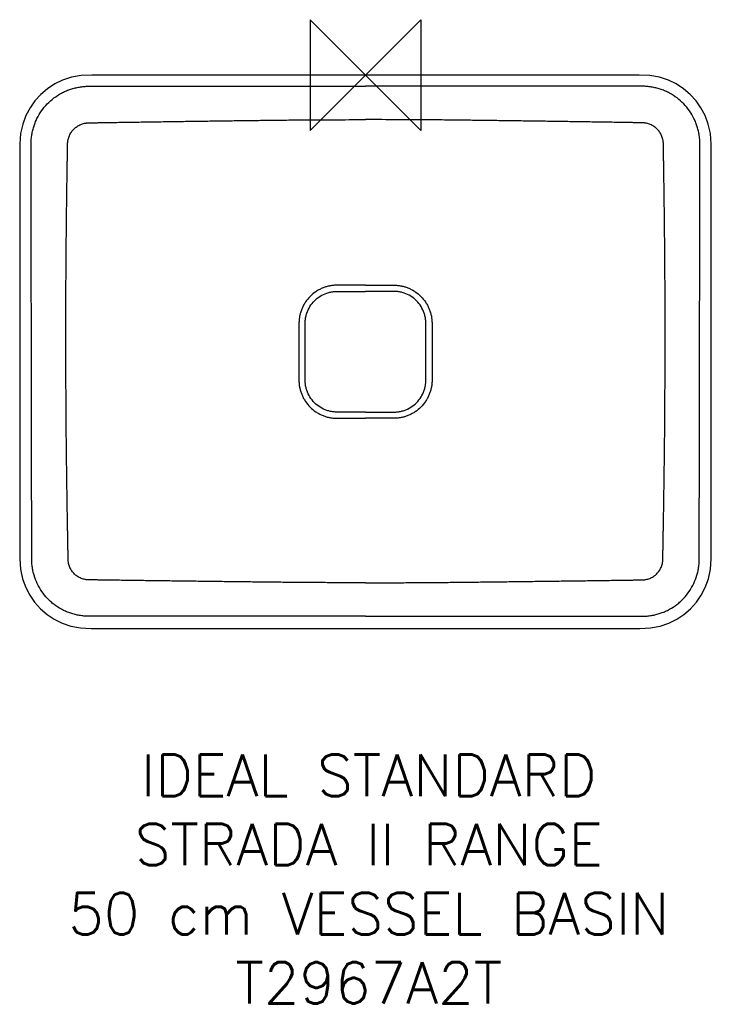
# Model space of a CAD drawing. Header units: millimetres. Extents: x -250 to 250, y -672 to 40.
import ezdxf

# ---------------------------------------------------------------- set-up
doc = ezdxf.new("R2010")
doc.units = ezdxf.units.MM
for name, color, linetype in [('DETAIL', 2, 'Continuous'), ('Origin', 6, 'Continuous'), ('Text', 7, 'Continuous')]:
    doc.layers.add(name, color=color, linetype=linetype)
doc.styles.add('Fastrack', font='simplex.shx')

# ---------------------------------------------------------------- blocks, each defined once
blk = doc.blocks.new('ORIGIN')
at = {"layer": 'Origin'}
blk.add_lwpolyline([(-20, 20), (-20, -20), (20, 20), (20, -20)], close=True, dxfattribs=at)

msp = doc.modelspace()

# ---------------------------------------------------------------- linework, layer by layer
at = {"layer": 'DETAIL', "linetype": 'Continuous'}
for p, q in [((-250, -49.93), (-249.99, -341.4)), ((-189.96, -399.99), (189.95, -399.99))]:
    msp.add_line(p, q, dxfattribs=at)
for points in [[(-189.6, 0), (-197.88, 0.02), (-205.61, -0.31), (-212.67, -1.63), (-218.97, -3.74), (-224.63, -6.48), (-229.83, -9.87), (-234.66, -13.96), (-238.95, -18.65), (-242.55, -23.74), (-245.5, -29.26), (-247.82, -35.41), (-249.4, -42.29), (-250, -49.93)], [(250, -49.93), (249.4, -42.29), (247.82, -35.41), (245.5, -29.26), (242.55, -23.74), (238.95, -18.65), (234.66, -13.96), (229.83, -9.87), (224.63, -6.48), (218.97, -3.74), (212.67, -1.63), (205.61, -0.31), (197.88, 0.02), (189.6, 0), (-189.6, 0)], [(189.95, -399.99), (198.25, -400.02), (206, -399.63), (213.04, -398.27), (219.34, -396.11), (224.99, -393.3), (230.18, -389.86), (234.98, -385.73), (239.22, -381.01), (242.77, -375.89), (245.68, -370.33), (247.95, -364.15), (249.47, -357.24), (250.02, -349.59), (249.99, -341.4), (250, -49.93)], [(-249.99, -341.4), (-250.01, -349.59), (-249.47, -357.24), (-247.95, -364.15), (-245.68, -370.33), (-242.77, -375.89), (-239.22, -381.01), (-234.98, -385.73), (-230.18, -389.86), (-224.99, -393.3), (-219.34, -396.11), (-213.04, -398.27), (-206, -399.63), (-198.25, -400.02), (-189.96, -399.99)]]:
    msp.add_lwpolyline(points, dxfattribs=at)
for points, knots in [([(0, -391.03), (-8.65, -391.03), (-25.95, -391.03), (-47.58, -391.04), (-64.88, -391.05), (-77.86, -391.06), (-90.83, -391.06), (-103.81, -391.07), (-116.79, -391.08), (-129.76, -391.09), (-142.74, -391.11), (-155.72, -391.12), (-166.53, -391.13), (-174.1, -391.14), (-178.42, -391.14), (-181.67, -391.15), (-184.91, -391.15), (-188.16, -391.16), (-191.4, -391.16), (-194.1, -391.16), (-196.27, -391.16), (-197.89, -391.17), (-199.24, -391.17), (-200.32, -391.17), (-201.4, -391.16), (-202.75, -391.09), (-204.91, -390.91), (-207.59, -390.52), (-210.75, -389.8), (-213.85, -388.84), (-216.87, -387.63), (-220.75, -385.72), (-224.39, -383.35), (-227.71, -380.57), (-230.8, -377.55), (-234.21, -373.33), (-237.45, -367.69), (-239.39, -362.62), (-240.44, -358.42), (-240.89, -355.75), (-241.13, -353.6), (-241.22, -352.25), (-241.27, -351.17), (-241.28, -350.36), (-241.29, -349.55), (-241.29, -348.47), (-241.29, -347.12), (-241.29, -344.96), (-241.3, -342.25), (-241.3, -339.01), (-241.31, -335.76), (-241.31, -332.52), (-241.32, -328.19), (-241.33, -322.79), (-241.34, -316.3), (-241.35, -309.81), (-241.36, -301.16), (-241.38, -290.35), (-241.4, -277.37), (-241.42, -264.39), (-241.44, -251.42), (-241.47, -238.44), (-241.49, -225.47), (-241.51, -212.49), (-241.54, -195.19), (-241.57, -177.89), (-241.6, -160.58), (-241.63, -147.61), (-241.65, -134.63), (-241.67, -121.66), (-241.69, -108.68), (-241.71, -97.87), (-241.72, -89.21), (-241.73, -82.73), (-241.74, -76.24), (-241.75, -70.83), (-241.76, -66.51), (-241.76, -63.26), (-241.77, -60.02), (-241.77, -57.31), (-241.78, -55.15), (-241.78, -53.53), (-241.78, -51.91), (-241.79, -50.29), (-241.78, -48.66), (-241.7, -47.04), (-241.55, -45.43), (-241.28, -43.28), (-240.78, -40.62), (-239.94, -37.49), (-238.85, -34.43), (-237.1, -30.47), (-234.33, -25.8), (-230.19, -20.78), (-225.32, -16.46), (-220.76, -13.53), (-216.87, -11.63), (-213.85, -10.44), (-210.75, -9.48), (-207.59, -8.76), (-204.91, -8.37), (-202.75, -8.19), (-201.4, -8.12), (-200.32, -8.1), (-199.24, -8.1), (-197.89, -8.1), (-196.27, -8.1), (-194.1, -8.09), (-191.4, -8.09), (-188.16, -8.09), (-184.91, -8.08), (-181.67, -8.08), (-178.42, -8.07), (-174.1, -8.07), (-166.53, -8.06), (-155.72, -8.05), (-142.74, -8.04), (-129.76, -8.02), (-116.79, -8.01), (-103.81, -8), (-90.83, -7.99), (-77.86, -7.99), (-64.88, -7.98), (-47.58, -7.97), (-25.95, -7.97), (-8.65, -7.96), (0, -7.96)], [0, 0, 0, 0, 0.031253, 0.062505, 0.078131, 0.093758, 0.109384, 0.12501, 0.140636, 0.156263, 0.171889, 0.187515, 0.203142, 0.210955, 0.214861, 0.218768, 0.222674, 0.226581, 0.230487, 0.234394, 0.236347, 0.238301, 0.240254, 0.241231, 0.242207, 0.24416, 0.246114, 0.250019, 0.253925, 0.25783, 0.261736, 0.265641, 0.273447, 0.277352, 0.281258, 0.289063, 0.296868, 0.304673, 0.308579, 0.312485, 0.314438, 0.316391, 0.317368, 0.318344, 0.319321, 0.320297, 0.322251, 0.324204, 0.328111, 0.332017, 0.335924, 0.33983, 0.343737, 0.35155, 0.359363, 0.367176, 0.374989, 0.390616, 0.406242, 0.421868, 0.437494, 0.453121, 0.468747, 0.484373, 0.499999, 0.531252, 0.546878, 0.562505, 0.578131, 0.593757, 0.609383, 0.62501, 0.632823, 0.640636, 0.648449, 0.656262, 0.660169, 0.664075, 0.667982, 0.671888, 0.673842, 0.675795, 0.677748, 0.679702, 0.681655, 0.683608, 0.685561, 0.687514, 0.69142, 0.695326, 0.699231, 0.703137, 0.710942, 0.718748, 0.726553, 0.734358, 0.738264, 0.74217, 0.746075, 0.749981, 0.753886, 0.75584, 0.757793, 0.758769, 0.759746, 0.761699, 0.763653, 0.765606, 0.769513, 0.773419, 0.777326, 0.781232, 0.785139, 0.789045, 0.796858, 0.812485, 0.828111, 0.843737, 0.859364, 0.87499, 0.890616, 0.906242, 0.921869, 0.937495, 0.968747, 1, 1, 1, 1]), ([(0, -391.03), (8.65, -391.03), (25.95, -391.03), (47.58, -391.04), (64.88, -391.05), (77.86, -391.06), (90.83, -391.06), (103.81, -391.07), (116.79, -391.08), (129.76, -391.09), (142.74, -391.11), (155.72, -391.12), (166.53, -391.13), (174.1, -391.14), (178.42, -391.14), (181.67, -391.15), (184.91, -391.15), (188.16, -391.16), (191.4, -391.16), (194.1, -391.16), (196.27, -391.16), (197.89, -391.17), (199.24, -391.17), (200.32, -391.17), (201.4, -391.16), (202.75, -391.09), (204.91, -390.91), (207.59, -390.52), (210.75, -389.8), (213.85, -388.84), (216.87, -387.63), (220.75, -385.72), (224.39, -383.35), (227.71, -380.57), (230.8, -377.55), (234.21, -373.33), (237.45, -367.69), (239.39, -362.62), (240.44, -358.42), (240.89, -355.75), (241.13, -353.6), (241.22, -352.25), (241.27, -351.17), (241.28, -350.36), (241.29, -349.55), (241.29, -348.47), (241.29, -347.12), (241.29, -344.96), (241.3, -342.25), (241.3, -339.01), (241.31, -335.76), (241.31, -332.52), (241.32, -328.19), (241.33, -322.79), (241.34, -316.3), (241.35, -309.81), (241.36, -301.16), (241.38, -290.35), (241.4, -277.37), (241.42, -264.39), (241.45, -251.42), (241.47, -238.44), (241.49, -225.47), (241.51, -212.49), (241.54, -195.19), (241.57, -177.89), (241.6, -160.58), (241.63, -147.61), (241.65, -134.63), (241.67, -121.66), (241.69, -108.68), (241.71, -97.87), (241.72, -89.21), (241.73, -82.73), (241.74, -76.24), (241.75, -70.83), (241.76, -66.51), (241.76, -63.26), (241.77, -60.02), (241.77, -57.31), (241.78, -55.15), (241.78, -53.53), (241.78, -51.91), (241.79, -50.29), (241.78, -48.66), (241.7, -47.04), (241.55, -45.43), (241.28, -43.28), (240.78, -40.62), (239.94, -37.49), (238.85, -34.43), (237.1, -30.47), (234.33, -25.8), (230.19, -20.78), (225.33, -16.46), (220.76, -13.53), (216.87, -11.63), (213.85, -10.44), (210.75, -9.48), (207.59, -8.76), (204.91, -8.37), (202.75, -8.19), (201.4, -8.12), (200.32, -8.1), (199.24, -8.1), (197.89, -8.1), (196.27, -8.1), (194.1, -8.09), (191.4, -8.09), (188.16, -8.09), (184.91, -8.08), (181.67, -8.08), (178.42, -8.07), (174.1, -8.07), (166.53, -8.06), (155.72, -8.05), (142.74, -8.04), (129.76, -8.02), (116.79, -8.01), (103.81, -8), (90.83, -7.99), (77.86, -7.99), (64.88, -7.98), (47.58, -7.97), (25.95, -7.97), (8.65, -7.96), (0, -7.96)], [0, 0, 0, 0, 0.031253, 0.062505, 0.078131, 0.093758, 0.109384, 0.12501, 0.140636, 0.156263, 0.171889, 0.187515, 0.203142, 0.210955, 0.214861, 0.218768, 0.222674, 0.226581, 0.230487, 0.234394, 0.236347, 0.238301, 0.240254, 0.241231, 0.242207, 0.24416, 0.246114, 0.250019, 0.253925, 0.25783, 0.261736, 0.265641, 0.273447, 0.277352, 0.281258, 0.289063, 0.296868, 0.304673, 0.308579, 0.312485, 0.314438, 0.316391, 0.317368, 0.318344, 0.319321, 0.320297, 0.322251, 0.324204, 0.328111, 0.332017, 0.335924, 0.33983, 0.343737, 0.35155, 0.359363, 0.367176, 0.374989, 0.390616, 0.406242, 0.421868, 0.437494, 0.453121, 0.468747, 0.484373, 0.499999, 0.531252, 0.546878, 0.562505, 0.578131, 0.593757, 0.609383, 0.62501, 0.632823, 0.640636, 0.648449, 0.656262, 0.660169, 0.664075, 0.667982, 0.671888, 0.673842, 0.675795, 0.677748, 0.679702, 0.681655, 0.683608, 0.685561, 0.687514, 0.69142, 0.695326, 0.699231, 0.703137, 0.710942, 0.718748, 0.726553, 0.734358, 0.738264, 0.74217, 0.746075, 0.749981, 0.753886, 0.75584, 0.757793, 0.758769, 0.759746, 0.761699, 0.763653, 0.765606, 0.769513, 0.773419, 0.777326, 0.781232, 0.785139, 0.789045, 0.796858, 0.812485, 0.828111, 0.843737, 0.859364, 0.87499, 0.890616, 0.906242, 0.921869, 0.937495, 0.968747, 1, 1, 1, 1]), ([(-216.6, -200), (-216.61, -196.1), (-216.63, -188.3), (-216.63, -176.61), (-216.6, -164.91), (-216.56, -153.22), (-216.49, -141.52), (-216.41, -129.83), (-216.31, -118.14), (-216.2, -108.39), (-216.11, -100.6), (-216.04, -94.75), (-215.96, -88.91), (-215.88, -83.06), (-215.79, -77.21), (-215.72, -72.34), (-215.66, -68.44), (-215.62, -65.52), (-215.57, -62.6), (-215.52, -59.68), (-215.48, -56.75), (-215.44, -54.32), (-215.41, -52.37), (-215.39, -51.15), (-215.38, -50.3), (-215.37, -49.81), (-215.36, -49.45), (-215.35, -49.08), (-215.31, -48.59), (-215.25, -47.99), (-215.14, -47.27), (-214.94, -46.31), (-214.48, -44.67), (-213.49, -42.43), (-211.81, -40.02), (-209.72, -37.96), (-207.69, -36.59), (-205.93, -35.74), (-204.56, -35.23), (-203.38, -34.92), (-202.42, -34.73), (-201.82, -34.65), (-201.34, -34.6), (-200.97, -34.57), (-200.61, -34.55), (-200.12, -34.54), (-199.51, -34.53), (-198.78, -34.51), (-198.05, -34.5), (-197.08, -34.49), (-195.37, -34.46), (-192.94, -34.42), (-190.01, -34.37), (-187.09, -34.32), (-184.17, -34.27), (-180.27, -34.21), (-175.4, -34.13), (-169.55, -34.04), (-163.71, -33.95), (-157.86, -33.86), (-152.01, -33.77), (-146.17, -33.69), (-138.37, -33.57), (-128.63, -33.44), (-116.94, -33.27), (-105.24, -33.11), (-93.55, -32.95), (-81.86, -32.8), (-70.16, -32.65), (-58.47, -32.52), (-46.78, -32.41), (-35.08, -32.33), (-19.49, -32.26), (-7.8, -32.25), (0, -32.25)], [0, 0, 0, 0, 0.031253, 0.062506, 0.093759, 0.125011, 0.156264, 0.187516, 0.218768, 0.250019, 0.265645, 0.28127, 0.296896, 0.312521, 0.328146, 0.34377, 0.351583, 0.359395, 0.367207, 0.37502, 0.382832, 0.390644, 0.39455, 0.398456, 0.400409, 0.401386, 0.402362, 0.403339, 0.404315, 0.406268, 0.408221, 0.410174, 0.414079, 0.421881, 0.429684, 0.437487, 0.44529, 0.449195, 0.453101, 0.457006, 0.458959, 0.460912, 0.461888, 0.462865, 0.463841, 0.464818, 0.466771, 0.468724, 0.470677, 0.47263, 0.476536, 0.484349, 0.492161, 0.499974, 0.507786, 0.515599, 0.531224, 0.546849, 0.562474, 0.5781, 0.593725, 0.60935, 0.624976, 0.656227, 0.687478, 0.718729, 0.749981, 0.781232, 0.812484, 0.843736, 0.874989, 0.906241, 0.937494, 1, 1, 1, 1]), ([(216.6, -200), (216.61, -196.1), (216.63, -188.3), (216.63, -176.61), (216.6, -164.91), (216.56, -153.22), (216.49, -141.52), (216.41, -129.83), (216.31, -118.14), (216.2, -108.39), (216.11, -100.6), (216.04, -94.75), (215.96, -88.91), (215.88, -83.06), (215.79, -77.21), (215.72, -72.34), (215.66, -68.44), (215.62, -65.52), (215.57, -62.6), (215.53, -59.68), (215.48, -56.75), (215.44, -54.32), (215.41, -52.37), (215.39, -51.15), (215.38, -50.3), (215.37, -49.81), (215.36, -49.45), (215.35, -49.08), (215.31, -48.59), (215.25, -47.99), (215.14, -47.27), (214.94, -46.31), (214.48, -44.67), (213.49, -42.43), (211.81, -40.02), (209.72, -37.96), (207.69, -36.59), (205.93, -35.74), (204.56, -35.23), (203.38, -34.92), (202.43, -34.73), (201.82, -34.65), (201.34, -34.6), (200.97, -34.57), (200.61, -34.55), (200.12, -34.54), (199.51, -34.53), (198.78, -34.51), (198.05, -34.5), (197.08, -34.49), (195.37, -34.46), (192.94, -34.42), (190.01, -34.37), (187.09, -34.32), (184.17, -34.27), (180.27, -34.21), (175.4, -34.13), (169.55, -34.04), (163.71, -33.95), (157.86, -33.86), (152.01, -33.77), (146.17, -33.69), (138.37, -33.57), (128.63, -33.44), (116.94, -33.27), (105.24, -33.11), (93.55, -32.95), (81.86, -32.8), (70.16, -32.65), (58.47, -32.52), (46.78, -32.41), (35.08, -32.33), (19.49, -32.26), (7.8, -32.25), (0, -32.25)], [0, 0, 0, 0, 0.031253, 0.062506, 0.093759, 0.125011, 0.156264, 0.187516, 0.218768, 0.250019, 0.265645, 0.28127, 0.296896, 0.312521, 0.328146, 0.34377, 0.351583, 0.359395, 0.367207, 0.37502, 0.382832, 0.390644, 0.39455, 0.398456, 0.400409, 0.401386, 0.402362, 0.403339, 0.404315, 0.406268, 0.408221, 0.410174, 0.414079, 0.421881, 0.429684, 0.437487, 0.44529, 0.449195, 0.453101, 0.457006, 0.458959, 0.460912, 0.461888, 0.462865, 0.463841, 0.464818, 0.466771, 0.468724, 0.470677, 0.47263, 0.476536, 0.484349, 0.492161, 0.499974, 0.507786, 0.515599, 0.531224, 0.546849, 0.562474, 0.5781, 0.593725, 0.60935, 0.624976, 0.656227, 0.687478, 0.718729, 0.749981, 0.781232, 0.812484, 0.843736, 0.874989, 0.906241, 0.937494, 1, 1, 1, 1]), ([(0, -151.9), (-1.76, -151.9), (-4.39, -151.9), (-7.91, -151.9), (-10.54, -151.9), (-12.74, -151.9), (-14.5, -151.9), (-15.82, -151.9), (-17.13, -151.89), (-18.45, -151.9), (-19.77, -151.89), (-21.09, -151.89), (-22.41, -151.95), (-23.72, -152.07), (-25.02, -152.25), (-26.75, -152.58), (-28.88, -153.15), (-31.35, -154.07), (-33.72, -155.22), (-36.73, -157.05), (-40.14, -159.86), (-42.95, -163.27), (-44.78, -166.27), (-45.93, -168.65), (-46.85, -171.12), (-47.41, -173.25), (-47.74, -174.97), (-47.93, -176.28), (-48.05, -177.59), (-48.11, -178.91), (-48.11, -180.23), (-48.1, -181.54), (-48.1, -182.86), (-48.1, -184.18), (-48.09, -185.5), (-48.09, -187.26), (-48.09, -189.45), (-48.09, -192.09), (-48.09, -195.6), (-48.09, -198.24), (-48.1, -200)], [0, 0, 0, 0, 0.062517, 0.093775, 0.125033, 0.156291, 0.171919, 0.187548, 0.203176, 0.218804, 0.234432, 0.250059, 0.265685, 0.281312, 0.296939, 0.312566, 0.343813, 0.375061, 0.406311, 0.437563, 0.500001, 0.56244, 0.593693, 0.624944, 0.656194, 0.687441, 0.703068, 0.718695, 0.734321, 0.749947, 0.765573, 0.7812, 0.796827, 0.812455, 0.828083, 0.843711, 0.874969, 0.906227, 0.937486, 1, 1, 1, 1]), ([(-43.63, -182.96), (-43.63, -182.47), (-43.63, -181.51), (-43.64, -180.09), (-43.63, -178.7), (-43.55, -177.35), (-43.38, -176.03), (-43.15, -174.71), (-42.83, -173.42), (-42.06, -170.86), (-40.34, -167.21), (-37, -162.99), (-32.79, -159.65), (-29.13, -157.94), (-26.58, -157.16), (-25.28, -156.85), (-23.96, -156.61), (-22.64, -156.45), (-21.29, -156.37), (-19.9, -156.36), (-18.48, -156.37), (-17.52, -156.36), (-17.03, -156.36)], [0, 0, 0, 0, 0.033404, 0.066846, 0.098833, 0.12958, 0.160548, 0.191446, 0.222346, 0.253253, 0.376626, 0.499995, 0.623364, 0.746737, 0.777644, 0.808544, 0.839441, 0.87041, 0.901157, 0.933152, 0.966596, 1, 1, 1, 1]), ([(-17.03, -156.36), (-16.32, -156.36), (-14.9, -156.37), (-12.07, -156.37), (-7.1, -156.38), (-2.84, -156.39), (0, -156.39)], [0, 0, 0, 0, 0.125024, 0.250027, 0.499983, 1, 1, 1, 1]), ([(0, -151.9), (1.76, -151.9), (4.39, -151.9), (7.91, -151.9), (10.54, -151.9), (12.74, -151.9), (14.5, -151.9), (15.82, -151.9), (17.13, -151.89), (18.45, -151.9), (19.77, -151.89), (21.09, -151.89), (22.41, -151.95), (23.72, -152.07), (25.02, -152.25), (26.75, -152.58), (28.88, -153.15), (31.35, -154.07), (33.73, -155.22), (36.73, -157.05), (40.14, -159.86), (42.95, -163.27), (44.78, -166.27), (45.93, -168.65), (46.85, -171.12), (47.41, -173.25), (47.74, -174.97), (47.93, -176.28), (48.05, -177.59), (48.11, -178.91), (48.11, -180.23), (48.1, -181.54), (48.1, -182.86), (48.1, -184.18), (48.09, -185.5), (48.09, -187.26), (48.09, -189.45), (48.09, -192.09), (48.09, -195.6), (48.09, -198.24), (48.1, -200)], [0, 0, 0, 0, 0.062517, 0.093775, 0.125033, 0.156291, 0.171919, 0.187548, 0.203176, 0.218804, 0.234432, 0.250059, 0.265685, 0.281312, 0.296939, 0.312566, 0.343813, 0.375061, 0.406311, 0.437563, 0.500001, 0.56244, 0.593693, 0.624944, 0.656194, 0.687441, 0.703068, 0.718695, 0.734321, 0.749947, 0.765573, 0.7812, 0.796827, 0.812455, 0.828083, 0.843711, 0.874969, 0.906227, 0.937486, 1, 1, 1, 1]), ([(17.03, -156.36), (16.32, -156.36), (14.9, -156.37), (12.07, -156.37), (7.1, -156.38), (2.84, -156.39), (0, -156.39)], [0, 0, 0, 0, 0.125024, 0.250027, 0.499983, 1, 1, 1, 1]), ([(43.63, -182.96), (43.63, -182.47), (43.63, -181.51), (43.64, -180.09), (43.63, -178.7), (43.55, -177.35), (43.38, -176.03), (43.15, -174.71), (42.83, -173.42), (42.06, -170.86), (40.34, -167.21), (37, -162.99), (32.79, -159.65), (29.13, -157.94), (26.58, -157.16), (25.28, -156.85), (23.96, -156.61), (22.64, -156.45), (21.29, -156.37), (19.9, -156.36), (18.48, -156.37), (17.52, -156.36), (17.03, -156.36)], [0, 0, 0, 0, 0.033404, 0.066846, 0.098833, 0.12958, 0.160548, 0.191446, 0.222346, 0.253253, 0.376626, 0.499995, 0.623364, 0.746737, 0.777644, 0.808544, 0.839441, 0.87041, 0.901157, 0.933152, 0.966596, 1, 1, 1, 1]), ([(-43.63, -217.04), (-43.63, -216.33), (-43.63, -214.91), (-43.63, -212.07), (-43.61, -207.1), (-43.6, -200), (-43.61, -192.9), (-43.63, -187.93), (-43.63, -185.09), (-43.63, -183.67), (-43.63, -182.96)], [0, 0, 0, 0, 0.062512, 0.125013, 0.249991, 0.5, 0.750009, 0.874987, 0.937488, 1, 1, 1, 1]), ([(43.63, -217.04), (43.63, -216.33), (43.63, -214.91), (43.63, -212.07), (43.61, -207.1), (43.6, -200), (43.61, -192.9), (43.63, -187.93), (43.63, -185.09), (43.63, -183.67), (43.63, -182.96)], [0, 0, 0, 0, 0.062512, 0.125013, 0.249991, 0.5, 0.750009, 0.874987, 0.937488, 1, 1, 1, 1]), ([(0, -366.95), (-7.78, -366.95), (-19.45, -366.94), (-35.01, -366.88), (-46.68, -366.8), (-58.35, -366.69), (-70.02, -366.57), (-81.69, -366.44), (-93.36, -366.3), (-105.03, -366.15), (-116.7, -366), (-128.36, -365.86), (-138.09, -365.73), (-145.87, -365.63), (-151.7, -365.56), (-157.54, -365.48), (-163.37, -365.4), (-169.2, -365.32), (-175.04, -365.24), (-180.87, -365.16), (-185.73, -365.09), (-189.62, -365.03), (-192.05, -365), (-194, -364.97), (-195.46, -364.94), (-196.92, -364.92), (-198.13, -364.9), (-199.1, -364.89), (-199.71, -364.88), (-200.2, -364.87), (-200.56, -364.86), (-200.93, -364.85), (-201.41, -364.81), (-202.02, -364.75), (-202.98, -364.6), (-204.63, -364.21), (-206.9, -363.29), (-208.75, -362.09), (-209.86, -361.15), (-210.58, -360.5), (-211.41, -359.61), (-212.3, -358.45), (-213.07, -357.21), (-213.73, -355.9), (-214.25, -354.54), (-214.57, -353.37), (-214.76, -352.41), (-214.84, -351.81), (-214.89, -351.33), (-214.92, -350.96), (-214.94, -350.6), (-214.96, -350.11), (-214.97, -349.5), (-214.98, -348.53), (-215.01, -347.32), (-215.04, -345.37), (-215.09, -342.94), (-215.14, -340.02), (-215.19, -337.11), (-215.24, -334.19), (-215.3, -331.27), (-215.36, -327.39), (-215.45, -322.52), (-215.55, -316.69), (-215.64, -310.86), (-215.73, -305.02), (-215.82, -299.19), (-215.94, -291.41), (-216.07, -281.69), (-216.21, -270.02), (-216.33, -258.35), (-216.43, -246.68), (-216.5, -235.01), (-216.55, -223.34), (-216.58, -211.67), (-216.6, -203.89), (-216.6, -200)], [0, 0, 0, 0, 0.062505, 0.093757, 0.125009, 0.156261, 0.187513, 0.218764, 0.250015, 0.281266, 0.312517, 0.343768, 0.375018, 0.390644, 0.406269, 0.421894, 0.437519, 0.453144, 0.468769, 0.484394, 0.500019, 0.507831, 0.515643, 0.51955, 0.523456, 0.527362, 0.531268, 0.533221, 0.535174, 0.536151, 0.537127, 0.538104, 0.53908, 0.541033, 0.542986, 0.546891, 0.554691, 0.562493, 0.564446, 0.5664, 0.570306, 0.574211, 0.578117, 0.582022, 0.585927, 0.589832, 0.591785, 0.593738, 0.594714, 0.595691, 0.596667, 0.597644, 0.599597, 0.60155, 0.605456, 0.609362, 0.617174, 0.624986, 0.632798, 0.64061, 0.648423, 0.656235, 0.671859, 0.687484, 0.703109, 0.718734, 0.734359, 0.749984, 0.781235, 0.812487, 0.843738, 0.87499, 0.906243, 0.937495, 0.968747, 1, 1, 1, 1]), ([(-48.1, -200), (-48.1, -201.75), (-48.1, -204.39), (-48.1, -207.91), (-48.1, -210.54), (-48.1, -212.74), (-48.1, -214.5), (-48.1, -215.81), (-48.11, -217.13), (-48.11, -218.45), (-48.11, -219.77), (-48.11, -221.09), (-48.06, -222.4), (-47.93, -223.72), (-47.75, -225.02), (-47.42, -226.75), (-46.85, -228.87), (-45.93, -231.35), (-44.78, -233.72), (-42.95, -236.73), (-40.14, -240.14), (-36.73, -242.95), (-33.73, -244.77), (-31.35, -245.92), (-28.88, -246.84), (-26.75, -247.41), (-25.03, -247.74), (-23.72, -247.92), (-22.41, -248.05), (-21.09, -248.1), (-19.77, -248.1), (-18.45, -248.1), (-17.14, -248.1), (-15.82, -248.1), (-14.5, -248.09), (-12.74, -248.09), (-10.55, -248.09), (-7.91, -248.09), (-4.39, -248.09), (-1.76, -248.09), (0, -248.09)], [0, 0, 0, 0, 0.062516, 0.093774, 0.125032, 0.156289, 0.171917, 0.187545, 0.203173, 0.218801, 0.234428, 0.250055, 0.265681, 0.281308, 0.296935, 0.312562, 0.343808, 0.375056, 0.406306, 0.437558, 0.499996, 0.562435, 0.593687, 0.624938, 0.656187, 0.687434, 0.703062, 0.718689, 0.734316, 0.749942, 0.765569, 0.781197, 0.796825, 0.812453, 0.828082, 0.84371, 0.874968, 0.906226, 0.937484, 1, 1, 1, 1]), ([(48.1, -200), (48.1, -201.75), (48.1, -204.39), (48.1, -207.91), (48.1, -210.54), (48.1, -212.74), (48.1, -214.5), (48.1, -215.81), (48.11, -217.13), (48.11, -218.45), (48.11, -219.77), (48.11, -221.09), (48.06, -222.4), (47.93, -223.72), (47.75, -225.02), (47.42, -226.75), (46.85, -228.87), (45.93, -231.35), (44.78, -233.72), (42.95, -236.73), (40.14, -240.14), (36.73, -242.95), (33.73, -244.77), (31.35, -245.92), (28.88, -246.84), (26.75, -247.41), (25.03, -247.74), (23.72, -247.92), (22.41, -248.05), (21.09, -248.1), (19.77, -248.1), (18.45, -248.1), (17.14, -248.1), (15.82, -248.1), (14.5, -248.09), (12.74, -248.09), (10.55, -248.09), (7.91, -248.09), (4.39, -248.09), (1.76, -248.09), (0, -248.09)], [0, 0, 0, 0, 0.062516, 0.093774, 0.125032, 0.156289, 0.171917, 0.187545, 0.203173, 0.218801, 0.234428, 0.250055, 0.265681, 0.281308, 0.296935, 0.312562, 0.343808, 0.375056, 0.406306, 0.437558, 0.499996, 0.562435, 0.593687, 0.624938, 0.656187, 0.687434, 0.703062, 0.718689, 0.734316, 0.749942, 0.765569, 0.781197, 0.796825, 0.812453, 0.828082, 0.84371, 0.874968, 0.906226, 0.937484, 1, 1, 1, 1]), ([(0, -366.95), (7.78, -366.95), (19.45, -366.94), (35.01, -366.88), (46.68, -366.8), (58.35, -366.69), (70.02, -366.57), (81.69, -366.44), (93.36, -366.3), (105.03, -366.15), (116.7, -366), (128.36, -365.86), (138.09, -365.73), (145.87, -365.63), (151.7, -365.56), (157.54, -365.48), (163.37, -365.4), (169.2, -365.32), (175.04, -365.24), (180.87, -365.16), (185.73, -365.09), (189.62, -365.03), (192.05, -365), (194, -364.97), (195.46, -364.94), (196.92, -364.92), (198.13, -364.9), (199.1, -364.89), (199.71, -364.88), (200.2, -364.87), (200.56, -364.86), (200.93, -364.85), (201.41, -364.81), (202.02, -364.75), (202.98, -364.6), (204.63, -364.21), (206.9, -363.29), (208.75, -362.09), (209.86, -361.15), (210.58, -360.5), (211.41, -359.61), (212.3, -358.45), (213.07, -357.21), (213.73, -355.9), (214.25, -354.54), (214.57, -353.37), (214.76, -352.41), (214.84, -351.81), (214.89, -351.33), (214.92, -350.96), (214.94, -350.6), (214.96, -350.11), (214.97, -349.5), (214.99, -348.53), (215.01, -347.32), (215.04, -345.37), (215.09, -342.94), (215.14, -340.02), (215.19, -337.11), (215.24, -334.19), (215.3, -331.27), (215.36, -327.39), (215.45, -322.52), (215.55, -316.69), (215.64, -310.86), (215.73, -305.02), (215.82, -299.19), (215.94, -291.41), (216.07, -281.69), (216.21, -270.02), (216.33, -258.35), (216.43, -246.68), (216.5, -235.01), (216.55, -223.34), (216.58, -211.67), (216.6, -203.89), (216.6, -200)], [0, 0, 0, 0, 0.062505, 0.093757, 0.125009, 0.156261, 0.187513, 0.218764, 0.250015, 0.281266, 0.312517, 0.343768, 0.375018, 0.390644, 0.406269, 0.421894, 0.437519, 0.453144, 0.468769, 0.484394, 0.500019, 0.507831, 0.515643, 0.51955, 0.523456, 0.527362, 0.531268, 0.533221, 0.535174, 0.536151, 0.537127, 0.538104, 0.53908, 0.541033, 0.542986, 0.546891, 0.554691, 0.562493, 0.564446, 0.5664, 0.570306, 0.574211, 0.578117, 0.582022, 0.585927, 0.589832, 0.591785, 0.593738, 0.594714, 0.595691, 0.596667, 0.597644, 0.599597, 0.60155, 0.605456, 0.609362, 0.617174, 0.624986, 0.632798, 0.64061, 0.648423, 0.656235, 0.671859, 0.687484, 0.703109, 0.718734, 0.734359, 0.749984, 0.781235, 0.812487, 0.843738, 0.87499, 0.906243, 0.937495, 0.968747, 1, 1, 1, 1]), ([(-17.03, -243.63), (-17.52, -243.63), (-18.48, -243.63), (-19.9, -243.63), (-21.29, -243.63), (-22.64, -243.54), (-23.96, -243.38), (-25.28, -243.14), (-26.58, -242.83), (-29.13, -242.06), (-32.79, -240.34), (-37, -237), (-40.34, -232.79), (-42.06, -229.13), (-42.83, -226.58), (-43.15, -225.28), (-43.38, -223.96), (-43.55, -222.64), (-43.63, -221.29), (-43.64, -219.9), (-43.63, -218.48), (-43.63, -217.52), (-43.63, -217.04)], [0, 0, 0, 0, 0.033404, 0.066848, 0.098843, 0.12959, 0.160559, 0.191456, 0.222356, 0.253263, 0.376636, 0.500005, 0.623374, 0.746747, 0.777654, 0.808554, 0.839452, 0.87042, 0.901167, 0.933154, 0.966596, 1, 1, 1, 1]), ([(17.03, -243.63), (17.52, -243.63), (18.48, -243.63), (19.9, -243.63), (21.29, -243.63), (22.64, -243.54), (23.96, -243.38), (25.28, -243.14), (26.58, -242.83), (29.13, -242.06), (32.79, -240.34), (37, -237), (40.34, -232.79), (42.06, -229.13), (42.83, -226.58), (43.15, -225.28), (43.38, -223.96), (43.55, -222.64), (43.63, -221.29), (43.64, -219.9), (43.63, -218.48), (43.63, -217.52), (43.63, -217.04)], [0, 0, 0, 0, 0.033404, 0.066848, 0.098843, 0.12959, 0.160559, 0.191456, 0.222356, 0.253263, 0.376636, 0.500005, 0.623374, 0.746747, 0.777654, 0.808554, 0.839452, 0.87042, 0.901167, 0.933154, 0.966596, 1, 1, 1, 1]), ([(0, -243.6), (-2.84, -243.6), (-7.1, -243.61), (-12.07, -243.62), (-14.9, -243.63), (-16.32, -243.63), (-17.03, -243.63)], [0, 0, 0, 0, 0.500017, 0.749973, 0.874976, 1, 1, 1, 1]), ([(0, -243.6), (2.84, -243.6), (7.1, -243.61), (12.07, -243.62), (14.9, -243.63), (16.32, -243.63), (17.03, -243.63)], [0, 0, 0, 0, 0.500017, 0.749973, 0.874976, 1, 1, 1, 1])]:
    msp.add_open_spline(points, degree=3, knots=knots, dxfattribs=at)

# ---------------------------------------------------------------- block references
at = {"layer": 'Origin', "xscale": -2, "yscale": 2, "zscale": 2}
msp.add_blockref('ORIGIN', (0, 0), dxfattribs=at)

# ---------------------------------------------------------------- texts
at = {"layer": 'Text', "insert": (2.37, -491.12), "char_height": 30, "width": 2237.2895, "attachment_point": 2, "style": 'Fastrack'}
msp.add_mtext('IDEAL STANDARD\\PSTRADA II RANGE\\P50 cm VESSEL BASIN\\PT2967A2T', dxfattribs=at)

doc.saveas('drawing.dxf')
